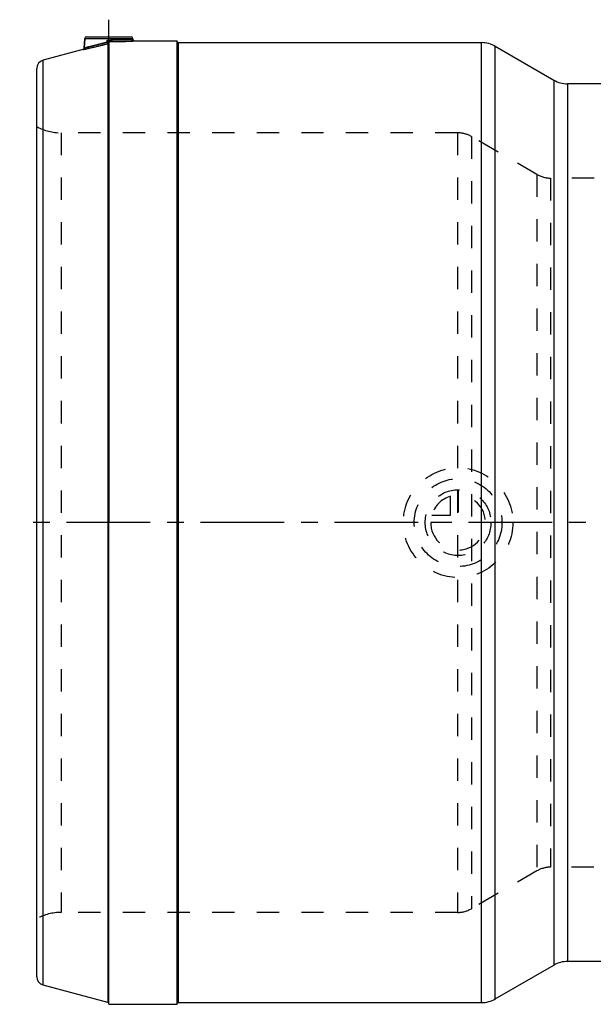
# Model space of a CAD drawing. Header units: millimetres. Extents: x 266 to 734, y 359 to 646.
# Tile 1 of 8: x 266 to 433, y 359 to 646. Entities that reach past the tile are written whole.
import ezdxf

# ---------------------------------------------------------------- set-up
doc = ezdxf.new("R2010")
doc.units = ezdxf.units.MM
doc.header["$LTSCALE"] = 65.185185
doc.linetypes.add('CENTER', pattern=[0.6, 0.375, -0.075, 0.075, -0.075])
doc.linetypes.add('HIDDEN', pattern=[0.2, 0.1, -0.1])
for name, color, linetype in [('KOERPER', 7, 'CONTINUOUS'), ('KONST.EL_MIT_GEO', 7, 'CONTINUOUS'), ('KURVEN', 7, 'CONTINUOUS')]:
    doc.layers.add(name, color=color, linetype=linetype)

msp = doc.modelspace()

# ---------------------------------------------------------------- linework, layer by layer
at = {"layer": 'KOERPER', "color": 2, "linetype": 'CENTER'}
for p, q in [((291.79, 632.47), (291.79, 646.1)), ((734.15, 499.4), (265.79, 499.4))]:
    msp.add_line(p, q, dxfattribs=at)
at = {"layer": 'KOERPER', "color": 7, "linetype": 'Continuous'}
for p, q in [((284.77, 640.63), (284.62, 637.84)), ((299.33, 639.9), (311.79, 639.9)), ((311.79, 358.9), (311.79, 639.9)), ((312.09, 639.4), (400.65, 639.4)), ((404.65, 638.33), (421.72, 628.47)), ((519.36, 627.4), (425.72, 627.4)), ((291.79, 358.9), (291.79, 499.4)), ((519.36, 371.4), (425.72, 371.4)), ((404.65, 360.47), (421.72, 370.33)), ((312.09, 359.4), (400.65, 359.4)), ((291.79, 358.9), (311.79, 358.9))]:
    msp.add_line(p, q, dxfattribs=at)
at = {"layer": 'KOERPER', "color": 8, "linetype": 'HIDDEN'}
for p, q in [((446.5, 599.9), (420.8, 599.9)), ((446.49, 398.9), (420.8, 398.9))]:
    msp.add_line(p, q, dxfattribs=at)
at = {"layer": 'KONST.EL_MIT_GEO', "color": 7, "linetype": 'Continuous'}
for p, q in [((284.62, 637.84), (284.77, 640.63)), ((284.77, 640.63), (298.82, 640.63)), ((285.27, 641.1), (298.32, 641.1)), ((298.83, 640.37), (298.82, 640.63)), ((284.26, 637.38), (285.2, 637.59)), ((284.62, 637.84), (284.89, 637.9)), ((285.2, 637.59), (285.36, 637.62)), ((291.32, 639.55), (291.32, 640.17)), ((291.44, 640.05), (291.32, 640.17)), ((291.57, 639.13), (291.57, 359.46)), ((291.79, 639.7), (291.79, 499.4)), ((297.81, 640.32), (298.83, 640.37)), ((299.3, 639.9), (299.33, 639.9)), ((312.09, 639.4), (312.09, 359.4)), ((400.65, 359.4), (400.65, 639.4)), ((404.65, 360.47), (404.65, 638.33)), ((284.25, 637.38), (272.64, 634.27)), ((270.79, 366.95), (270.79, 631.85)), ((272.64, 364.53), (272.64, 634.27)), ((421.72, 628.47), (421.72, 370.33)), ((425.72, 627.4), (425.72, 371.4)), ((291.57, 359.46), (272.64, 364.53))]:
    msp.add_line(p, q, dxfattribs=at)
at = {"layer": 'KONST.EL_MIT_GEO', "color": 8, "linetype": 'HIDDEN'}
for p, q in [((291.32, 640.17), (291.44, 640.05)), ((296.77, 639.79), (296.64, 639.78)), ((299.33, 639.9), (298.32, 639.85)), ((311.79, 359.1), (311.79, 639.7)), ((277.92, 613.1), (277.92, 385.7)), ((393.65, 613.1), (277.92, 613.1)), ((393.65, 613.1), (393.65, 385.7)), ((397.65, 612.03), (397.65, 386.77)), ((416.8, 600.97), (397.65, 612.03)), ((416.8, 600.97), (416.8, 397.83)), ((420.8, 599.9), (420.8, 398.9)), ((291.79, 359.17), (291.79, 499.4)), ((416.8, 397.83), (397.65, 386.77)), ((393.65, 385.7), (277.92, 385.7))]:
    msp.add_line(p, q, dxfattribs=at)
at = {"layer": 'KONST.EL_MIT_GEO', "color": 7, "linetype": 'Continuous'}
for centre, radius, start, end in [((285.27, 640.6), 0.5, 90, 177), ((298.32, 640.6), 0.5, 3, 90), ((284.12, 637.86), 0.5, 284.9994, 356.9999), ((256.3, 762.11), 127.46, 282.9611, 283.3835), ((253.71, 780.45), 146.3, 282.4913, 282.7582), ((255.69, 764.64), 130.06, 283.386, 285.2621), ((253.09, 783.17), 149.08, 282.7602, 284.3055), ((254.55, 768.92), 134.49, 285.2524, 285.8681), ((251.96, 787.69), 153.75, 284.2991, 284.873), ((291.78, 762.78), 122.61, 269.7846, 270.0839), ((282.17, 637.16), 9.46, 14.1793, 14.6613), ((291.79, 778.62), 138.93, 269.9989, 270.2737), ((291.79, 763.58), 123.41, 270.0808, 270.6711), ((291.79, 780.79), 141.09, 270.2711, 272.3485), ((291.79, 762.81), 122.64, 270.6758, 272.8141), ((291.74, 782.01), 142.32, 272.3483, 273.0447), ((299.33, 640.4), 0.5, 182.997, 270.0443), ((312.09, 639.7), 0.3, 180.0001, 270), ((400.65, 631.4), 8, 60, 90), ((273.29, 631.85), 2.5, 105, 180), ((425.72, 635.4), 8, 240, 270), ((425.72, 363.4), 8, 90, 120), ((273.29, 366.95), 2.5, 180, 255), ((291.49, 359.17), 0.3, 0, 75), ((312.09, 359.1), 0.3, 90, 179.9999), ((400.65, 367.4), 8, 270, 300)]:
    msp.add_arc(centre, radius, start, end, dxfattribs=at)
at = {"layer": 'KONST.EL_MIT_GEO', "color": 8, "linetype": 'HIDDEN'}
for centre, radius, start, end in [((253.82, 779.98), 145.81, 282.0532, 282.8027), ((252.85, 784.16), 150.1, 282.8085, 284.2533), ((252.68, 784.87), 150.83, 284.2502, 284.6195), ((251.45, 789.59), 155.71, 284.6197, 284.7426), ((250.65, 792.63), 158.86, 284.7425, 284.8715), ((291.79, 780.19), 140.49, 270.0019, 270.2735), ((291.79, 780.64), 140.95, 270.27, 271.9727), ((291.78, 781.12), 141.42, 272.0225, 272.1667), ((291.81, 780.26), 140.56, 272.1668, 272.3475), ((291.73, 782.23), 142.54, 272.3486, 272.6521), ((277.92, 628.1), 15, 241.6424, 270), ((393.65, 605.1), 8, 60, 90), ((420.8, 607.9), 8, 240, 270), ((420.8, 390.9), 8, 90, 120), ((277.92, 370.7), 15, 90, 118.3576), ((393.65, 393.7), 8, 270, 300)]:
    msp.add_arc(centre, radius, start, end, dxfattribs=at)
for points, knots in [([(291.32, 639.55), (290.48, 639.31), (288.92, 638.89), (287.02, 638.4), (285.87, 638.13), (285.14, 637.95), (284.96, 637.92), (284.58, 637.82), (284.62, 637.84)], [0, 0, 0, 0, 0.381784, 0.705364, 0.830065, 0.92309, 0.980558, 1, 1, 1, 1]), ([(298.83, 640.37), (298.88, 640.39), (298.45, 640.34), (298.24, 640.35), (297.43, 640.3), (296.55, 640.26), (295.4, 640.22), (293.65, 640.18), (292.27, 640.17), (291.32, 640.17)], [0, 0, 0, 0, 0.01957, 0.07746, 0.171215, 0.296953, 0.44946, 0.622325, 1, 1, 1, 1]), ([(291.79, 639.58), (291.79, 639.57), (291.72, 639.57), (291.65, 639.56), (291.49, 639.56), (291.38, 639.55), (291.32, 639.55)], [0, 0, 0, 0, 0.077515, 0.291337, 0.614371, 1, 1, 1, 1]), ([(291.42, 639.1), (291.41, 639.11), (291.42, 639.16), (291.39, 639.25), (291.37, 639.39), (291.34, 639.5), (291.32, 639.55)], [0, 0, 0, 0, 0.091022, 0.308678, 0.625988, 1, 1, 1, 1]), ([(291.42, 639.1), (291.45, 639.11), (291.49, 639.1), (291.56, 639.14), (291.57, 639.13)], [0, 0, 0, 0, 0.696528, 1, 1, 1, 1]), ([(291.74, 639.74), (291.75, 639.73), (291.76, 639.72), (291.79, 639.71), (291.79, 639.7)], [0, 0, 0, 0, 0.614986, 1, 1, 1, 1])]:
    msp.add_open_spline(points, degree=3, knots=knots, dxfattribs=at)
at = {"layer": 'KONST.EL_MIT_GEO', "color": 7, "linetype": 'Continuous'}
msp.add_open_spline([(291.41, 639.55), (291.38, 639.55), (291.35, 639.55), (291.32, 639.55)], degree=3, dxfattribs=at)
for points, knots in [([(291.42, 639.1), (291.43, 639.11), (291.41, 639.15), (291.4, 639.27), (291.37, 639.39), (291.34, 639.48)], [0, 0, 0, 0, 0.090167, 0.302112, 1, 1, 1, 1]), ([(291.79, 639.58), (291.79, 639.55), (291.71, 639.47), (291.63, 639.34), (291.51, 639.21), (291.45, 639.12), (291.42, 639.1)], [0, 0, 0, 0, 0.151276, 0.480549, 0.820926, 1, 1, 1, 1]), ([(291.42, 639.1), (291.45, 639.11), (291.49, 639.1), (291.56, 639.14), (291.57, 639.13)], [0, 0, 0, 0, 0.695597, 1, 1, 1, 1]), ([(291.74, 639.74), (291.72, 639.76), (291.62, 639.87), (291.52, 639.97), (291.44, 640.05)], [0, 0, 0, 0, 0.198627, 1, 1, 1, 1]), ([(291.79, 639.7), (291.79, 639.71), (291.76, 639.72), (291.75, 639.73), (291.74, 639.74)], [0, 0, 0, 0, 0.305374, 1, 1, 1, 1])]:
    msp.add_open_spline(points, degree=3, knots=knots, dxfattribs=at)
at = {"layer": 'KONST.EL_MIT_GEO', "color": 8, "linetype": 'HIDDEN'}
msp.add_open_spline([(291.79, 639.42), (291.79, 639.3), (291.69, 639.16), (291.57, 639.13)], degree=3, dxfattribs=at)
at = {"layer": 'KURVEN', "color": 8, "linetype": 'HIDDEN'}
for p, q in [((393.79, 509), (393.79, 499.4)), ((391.59, 501.6), (391.59, 507.09)), ((386.1, 501.6), (391.59, 501.6)), ((403.39, 499.4), (385.79, 499.4))]:
    msp.add_line(p, q, dxfattribs=at)
for radius in [16, 12.8, 9.6]:
    msp.add_circle((393.79, 499.4), radius, dxfattribs=at)
for start, end in [(180, 90), (105.962, 164.038)]:
    msp.add_arc((393.79, 499.4), 8, start, end, dxfattribs=at)

doc.saveas('drawing.dxf')
